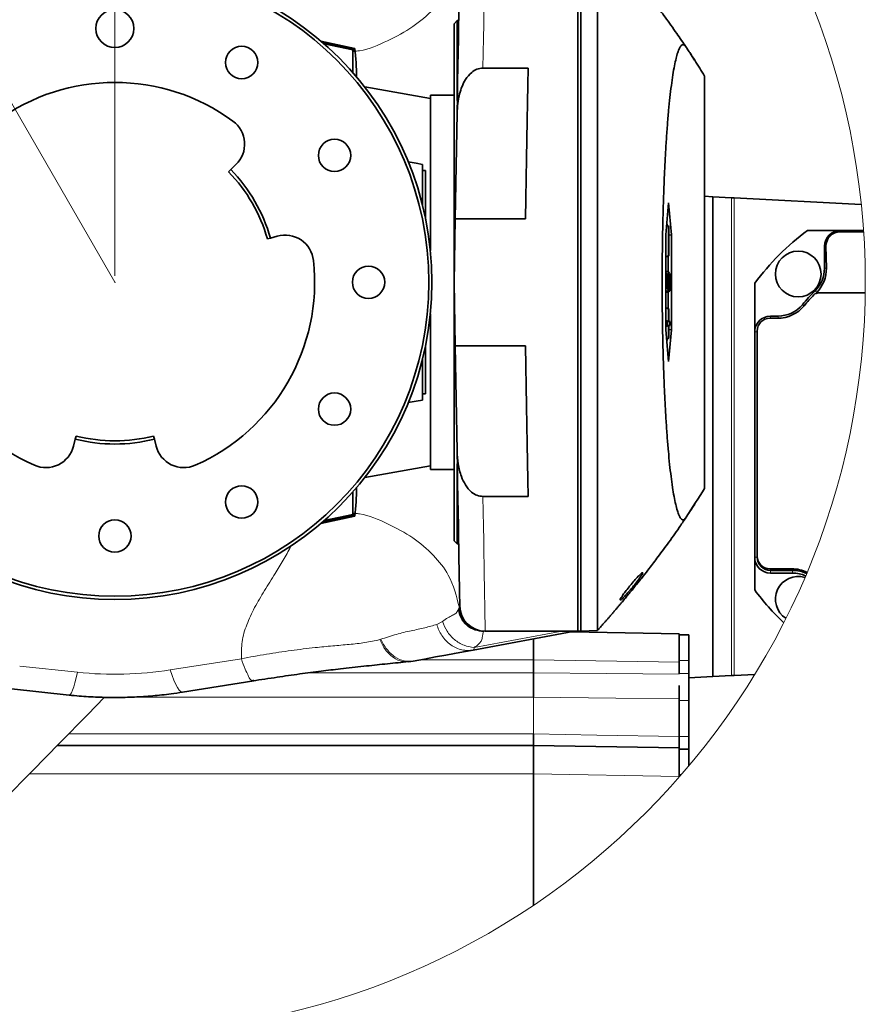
# Model space of a CAD drawing. Header units: millimetres. Extents: x 0 to 12429, y 0 to 8400.
# Tile 63 of 139: x 4447 to 4980, y 6414 to 7035. Entities that reach past the tile are written whole.
import ezdxf

# ---------------------------------------------------------------- set-up
doc = ezdxf.new("R2010")
doc.units = ezdxf.units.MM
doc.header["$LTSCALE"] = 20
doc.header["$PDSIZE"] = -1
doc.linetypes.add('CENTER', pattern=[10.16, 6.35, -1.27, 1.27, -1.27])
doc.styles.add('SLDTEXTSTYLE0', font='TXT', dxfattribs={"width": 0.605})
doc.dimstyles.new('SLDDIMSTYLE10', dxfattribs={"dimtxt": 70, "dimasz": 70, "dimexe": 0, "dimexo": 0.0625, "dimgap": 17.5, "dimtad": 0, "dimtih": 1, "dimtoh": 1, "dimdec": 1, "dimlfac": 0.5, "dimrnd": 1e-09, "dimzin": 12, "dimdsep": 46, "dimtxsty": 'SLDTEXTSTYLE0', "dimsah": 1, "dimcen": 0, "dimadec": 0, "dimazin": 3, "dimtfac": 1, "dimtofl": 0, "dimtmove": 0, "dimatfit": 3, "dimfxl": 1, "dimfrac": 2, "dimtolj": 1, "dimtzin": 12, "dimarcsym": 0})
doc.dimstyles.new('SLDDIMSTYLE11', dxfattribs={"dimtxt": 70, "dimasz": 70, "dimexe": 0, "dimexo": 0.0625, "dimgap": 17.5, "dimtad": 1, "dimdec": 1, "dimlfac": 0.5, "dimrnd": 1e-09, "dimzin": 12, "dimdsep": 46, "dimtxsty": 'SLDTEXTSTYLE0', "dimsah": 1, "dimcen": 0.09, "dimadec": 0, "dimazin": 3, "dimtfac": 1, "dimtmove": 0, "dimatfit": 0, "dimfxl": 1, "dimfrac": 2, "dimtolj": 1, "dimtzin": 12, "dimarcsym": 0})

# ---------------------------------------------------------------- blocks, each defined once
blk = doc.blocks.new('_D_66')
at = {"color": 7, "linetype": 'Continuous', "lineweight": 0}
for p, q in [((4183.84, 7428.69), (3138.26, 7428.69)), ((4290.65, 7243.69), (4183.84, 7428.69)), ((4506.65, 6869.57), (4290.65, 7243.69))]:
    blk.add_line(p, q, dxfattribs=at)
at = {"color": 7, "linetype": 'Continuous', "lineweight": 18}
blk.add_solid([(4290.65, 7243.69), (4264.31, 7309.31), (4246.99, 7299.31)], dxfattribs=at)
at = {"color": 7, "linetype": 'Continuous', "lineweight": 18, "char_height": 70, "attachment_point": 1, "style": 'SLDTEXTSTYLE0'}
for s, insert in [('R216', (3138.26, 7733.79)), ('Smallest circumscribed', (3138.26, 7626.36)), ('radius axis 4.', (3138.26, 7518.93))]:
    blk.add_mtext(s, dxfattribs=dict(at, insert=insert))
blk = doc.blocks.new('_D_67')
at = {"color": 7, "linetype": 'Continuous', "lineweight": 0}
for p, q in [((4400.65, 7147.79), (4400.65, 7803.38)), ((4506.65, 6873.57), (4506.65, 7803.38)), ((4400.65, 7773.38), (4175.81, 7773.38)), ((4506.65, 7773.38), (4400.65, 7773.38)), ((4506.65, 7773.38), (4626.65, 7773.38))]:
    blk.add_line(p, q, dxfattribs=at)
at = {"color": 7, "linetype": 'Continuous', "lineweight": 18}
for points in [[(4400.65, 7773.38), (4330.65, 7783.38), (4330.65, 7763.38)], [(4506.65, 7773.38), (4576.65, 7763.38), (4576.65, 7783.38)]]:
    blk.add_solid(points, dxfattribs=at)
at = {"color": 7, "linetype": 'Continuous', "lineweight": 18, "insert": (4175.81, 7863.62), "char_height": 70, "attachment_point": 1, "style": 'SLDTEXTSTYLE0'}
blk.add_mtext('53', dxfattribs=at)

msp = doc.modelspace()

# ---------------------------------------------------------------- linework, layer by layer
at = {"color": 7, "linetype": 'Continuous', "lineweight": 35}
for p, q in [((4798.651945, 6649.567558), (4798.651945, 7089.567496)), ((4800.65192, 7089.497639), (4800.65192, 6649.637415)), ((4722.65194, 7034.567668), (4720.651936, 7032.567574)), ((4723.532033, 7034.567668), (4722.65194, 7034.567668)), ((4722.65194, 7034.567668), (4722.65194, 6984.147622)), ((4720.651936, 7032.567574), (4720.651936, 6706.567599)), ((4658.021015, 7017.039372), (4636.566963, 7021.627022)), ((4637.814563, 7020.925595), (4637.243744, 7021.046235)), ((4657.622364, 7016.733958), (4637.814563, 7020.925595)), ((4638.11424, 7020.291402), (4657.02888, 7016.253306)), ((4638.63374, 7019.836737), (4656.825003, 7016.088082)), ((4656.825003, 7016.088082), (4657.02888, 7016.253306)), ((4656.825003, 7016.088082), (4656.825003, 7001.658751)), ((4657.02888, 7016.253306), (4657.02888, 7015.295817)), ((4657.02888, 7015.295817), (4657.622364, 7015.28032)), ((4657.622364, 7016.733958), (4657.987383, 7017.029359)), ((4657.622364, 7015.28032), (4657.622364, 7016.733958)), ((4872.273785, 7009.618355), (4869.689417, 7013.699128)), ((4767.311734, 7004.656626), (4738.84086, 7004.656626)), ((4878.651929, 6999.567582), (4878.651929, 6739.567591)), ((4705.651921, 6985.391213), (4664.262306, 6992.689444)), ((4720.651936, 6987.567498), (4705.651921, 6987.567498)), ((4705.651921, 6889.542534), (4705.651921, 6987.567498)), ((4721.350145, 6909.567548), (4722.511631, 6976.109578)), ((4583.052423, 6943.749501), (4579.831493, 6940.622164)), ((4691.701394, 6945.440485), (4696.651947, 6944.567634)), ((4700.651926, 6943.862273), (4696.651947, 6944.567634)), ((4700.651926, 6943.862273), (4700.651926, 6939.662649)), ((4578.3966, 6939.228965), (4579.831493, 6940.622164)), ((4700.651926, 6939.967586), (4702.65193, 6939.967586)), ((4700.651926, 6939.662649), (4700.651926, 6918.188526)), ((4702.65193, 6939.967586), (4702.65193, 6909.367038)), ((4883.704793, 6923.513486), (4878.651929, 6923.778249)), ((4883.704793, 6620.961024), (4883.704793, 6923.513486)), ((4883.704793, 6923.513486), (4895.489794, 6922.895862)), ((4897.186827, 6922.806932), (4977.431547, 6918.601467)), ((4855.918389, 6919.567539), (4854.175281, 6899.567558)), ((4857.661527, 6899.567558), (4855.918389, 6919.567539)), ((4721.350145, 6909.567548), (4765.651923, 6909.567548)), ((4855.825048, 6904.839231), (4854.670238, 6905.24645)), ((4856.046182, 6904.839231), (4854.679507, 6905.352785)), ((4855.078381, 6905.202939), (4854.872417, 6907.566144)), ((4855.825048, 6904.839231), (4855.825048, 6886.295869)), ((4856.046182, 6904.839231), (4855.825048, 6904.839231)), ((4856.046182, 6886.295869), (4856.046182, 6904.839231)), ((4604.776781, 6897.415592), (4602.852758, 6896.869613)), ((4604.776781, 6897.415592), (4609.09566, 6898.641302)), ((4854.175281, 6899.567558), (4854.175281, 6839.567615)), ((4856.046182, 6899.332358), (4857.661527, 6899.567558)), ((4857.661527, 6839.567615), (4857.661527, 6899.567558)), ((4964.1927, 6902.23725), (4943.528366, 6902.23725)), ((4978.849423, 6902.23725), (4964.1927, 6902.23725)), ((4964.1927, 6901.41113), (4978.905868, 6901.41113)), ((4954.19271, 6892.23726), (4954.19271, 6878.369166)), ((4955.420983, 6878.369166), (4955.178928, 6892.23726)), ((4855.825048, 6886.295869), (4854.175281, 6885.714246)), ((4856.046182, 6886.295869), (4854.175281, 6885.592891)), ((4855.595749, 6876.098587), (4855.595749, 6886.126591)), ((4855.825048, 6886.295869), (4856.046182, 6886.295869)), ((4855.206322, 6874.917223), (4854.175281, 6875.304653)), ((4854.980659, 6874.917223), (4854.175281, 6875.201179)), ((4854.980659, 6874.917223), (4855.206322, 6874.917223)), ((4854.980659, 6865.984155), (4854.980659, 6874.917223)), ((4855.206322, 6874.917223), (4855.206322, 6867.574765)), ((4855.772537, 6873.887254), (4855.206322, 6874.03567)), ((4856.268716, 6875.852062), (4856.305641, 6875.772907)), ((4855.632674, 6870.269372), (4855.206322, 6870.267226)), ((4855.206322, 6867.574765), (4855.774325, 6866.5715)), ((4855.961156, 6866.336538), (4855.92581, 6864.315821)), ((4856.457305, 6866.309478), (4855.9515, 6866.454555)), ((4856.490862, 6864.001228), (4856.457305, 6866.309478)), ((4910.19271, 6868.901564), (4910.19271, 6838.23724)), ((4854.980659, 6865.984155), (4854.175281, 6865.74073)), ((4855.92581, 6864.315821), (4854.175281, 6863.574697)), ((4854.436141, 6863.177969), (4854.428839, 6863.682105)), ((4855.92581, 6864.315821), (4854.980659, 6865.984155)), ((4855.595749, 6853.008582), (4855.595749, 6863.63907)), ((4948.968184, 6862.73606), (4949.381602, 6863.161399)), ((4949.011814, 6862.631394), (4948.968184, 6862.73606)), ((4948.968184, 6862.73606), (4949.423802, 6862.73606)), ((4949.093234, 6862.631394), (4949.011814, 6862.631394)), ((4979.930889, 6862.874104), (4950.465393, 6862.874104)), ((4705.651921, 6751.567556), (4705.651921, 6849.59264)), ((4856.046182, 6852.839305), (4854.175281, 6853.542282)), ((4855.825048, 6852.839305), (4854.175281, 6853.420927)), ((4855.825048, 6852.839305), (4855.825048, 6844.839288)), ((4856.046182, 6852.839305), (4855.825048, 6852.839305)), ((4856.046182, 6844.839288), (4856.046182, 6852.839305)), ((4924.936485, 6848.23723), (4920.19273, 6848.23723)), ((4855.825048, 6844.839288), (4854.175281, 6845.420911)), ((4855.127823, 6844.839288), (4854.175281, 6845.175101)), ((4855.127823, 6842.295839), (4854.175281, 6841.960026)), ((4855.825048, 6842.295839), (4854.175281, 6841.714217)), ((4855.127823, 6844.839288), (4855.127823, 6842.295839)), ((4855.825048, 6844.839288), (4855.127823, 6844.839288)), ((4855.127823, 6842.295839), (4855.825048, 6842.295839)), ((4855.825048, 6842.295839), (4855.825048, 6834.295942)), ((4856.743437, 6844.839288), (4856.046182, 6845.10131)), ((4856.743437, 6844.839288), (4856.046182, 6844.839288)), ((4856.046182, 6842.295839), (4856.743437, 6842.295839)), ((4856.046182, 6834.295942), (4856.046182, 6842.295839)), ((4856.743437, 6842.295839), (4856.046182, 6842.033936)), ((4856.743437, 6842.295839), (4856.743437, 6844.839288)), ((4924.539995, 6846.874072), (4919.79624, 6846.874072)), ((4854.175281, 6839.567615), (4855.918389, 6819.567634)), ((4855.918389, 6819.567634), (4857.661527, 6839.567615)), ((4856.046182, 6839.802815), (4857.661527, 6839.567615)), ((4910.19271, 6838.23724), (4910.19271, 6696.23716)), ((4911.796224, 6838.874056), (4911.796224, 6696.874096)), ((4702.65193, 6829.768135), (4702.65193, 6799.167587)), ((4765.651923, 6829.567625), (4721.350145, 6829.567625)), ((4722.511631, 6763.025595), (4721.350145, 6829.567625)), ((4855.825048, 6834.295942), (4854.670238, 6833.888723)), ((4856.046182, 6834.295942), (4854.679507, 6833.782388)), ((4854.872417, 6831.56903), (4855.078381, 6833.932234)), ((4855.825048, 6834.295942), (4856.046182, 6834.295942)), ((4700.651926, 6820.946647), (4700.651926, 6799.472405)), ((4700.651926, 6799.472405), (4700.651926, 6795.2729)), ((4700.651926, 6799.167587), (4702.65193, 6799.167587)), ((4696.651947, 6794.567539), (4691.701394, 6793.694688)), ((4700.651926, 6795.2729), (4696.651947, 6794.567539)), ((4481.706646, 6770.664884), (4480.608698, 6766.311838)), ((4481.706646, 6770.664884), (4482.195769, 6772.604181)), ((4531.1081, 6772.604181), (4531.597224, 6770.664884)), ((4532.695171, 6766.311838), (4531.597224, 6770.664884)), ((4722.65194, 6754.987671), (4722.65194, 6704.567625)), ((4664.262306, 6746.445848), (4705.651921, 6753.74396)), ((4705.651921, 6751.567556), (4720.651936, 6751.567556)), ((4656.825003, 6737.476541), (4656.825003, 6723.046972)), ((4738.84086, 6734.478428), (4767.311734, 6734.478428)), ((4657.02888, 6723.839356), (4657.622364, 6723.854853)), ((4657.02888, 6722.881867), (4657.02888, 6723.839356)), ((4657.622364, 6723.854853), (4657.622364, 6722.401334)), ((4636.566963, 6717.508151), (4658.021015, 6722.095682)), ((4637.814563, 6718.209578), (4637.243744, 6718.088938)), ((4657.622364, 6722.401334), (4637.814563, 6718.209578)), ((4638.11424, 6718.843772), (4657.02888, 6722.881867)), ((4656.825003, 6723.046972), (4638.63374, 6719.298436)), ((4656.825003, 6723.046972), (4657.02888, 6722.881867)), ((4657.622364, 6722.401334), (4657.987383, 6722.105695)), ((4720.651936, 6706.567599), (4722.65194, 6704.567625)), ((4722.65194, 6704.567625), (4723.532033, 6704.567625)), ((4910.19271, 6696.23716), (4910.19271, 6675.572826)), ((4911.798608, 6696.680261), (4911.798608, 6696.23716)), ((4919.79624, 6688.874079), (4933.664274, 6688.874079)), ((4920.19273, 6687.843038), (4934.060704, 6687.843038)), ((4920.19273, 6686.23717), (4934.060704, 6686.23717)), ((4795.567763, 6649.36669), (4732.564729, 6637.689664)), ((4798.651945, 6649.567558), (4740.215194, 6649.567558)), ((4794.414025, 6649.152829), (4862.651926, 6647.96169)), ((4800.65192, 6649.637415), (4798.651945, 6649.777247)), ((4811.038118, 6650.000169), (4800.65192, 6649.637415)), ((4811.033439, 6649.99993), (4811.038118, 6650.000169)), ((4862.651926, 6647.96169), (4862.651926, 6645.60981)), ((4862.651926, 6647.173478), (4868.651938, 6647.173478)), ((4862.651926, 6631.173445), (4862.651926, 6645.60981)), ((4868.651938, 6631.173445), (4868.651938, 6647.173478)), ((4690.221739, 6630.518748), (4692.069125, 6630.537464)), ((4692.097258, 6630.315496), (4694.771182, 6630.736067)), ((4770.651948, 6631.570293), (4770.651948, 6631.567551)), ((4770.651948, 6631.567551), (4770.651948, 6623.242571)), ((4862.651926, 6629.964425), (4862.651926, 6631.173445)), ((4868.651938, 6622.848465), (4868.651938, 6631.173445)), ((4862.651926, 6622.848465), (4862.651926, 6629.964425)), ((4549.421858, 6611.100628), (4594.284293, 6618.169619)), ((4593.692329, 6618.476941), (4594.249186, 6618.402912)), ((4770.651948, 6623.242571), (4770.651918, 6623.24114)), ((4868.651938, 6605.94423), (4868.651938, 6622.848465)), ((4868.651938, 6620.172097), (4883.704793, 6620.961024)), ((4895.489794, 6621.578647), (4883.704793, 6620.961024)), ((4910.289567, 6622.354223), (4897.186827, 6621.667577)), ((4441.378238, 6613.11896), (4477.778558, 6609.272792)), ((4862.651926, 6615.329339), (4862.651926, 6607.073261)), ((4770.651948, 6607.875897), (4770.651948, 6607.875063)), ((4862.651926, 6607.073261), (4862.651926, 6583.219005)), ((4868.651938, 6583.093478), (4868.651938, 6605.94423)), ((4770.651948, 6584.767534), (4770.651948, 6584.76658)), ((4862.651926, 6583.219005), (4862.651926, 6575.961663)), ((4868.651938, 6575.173451), (4868.651938, 6583.093478)), ((4470.355355, 6577.567531), (4770.651948, 6577.567531)), ((4770.651948, 6577.567531), (4862.651926, 6575.961663)), ((4862.651926, 6575.961663), (4862.651926, 6573.609783)), ((4862.651926, 6575.173451), (4868.651938, 6575.173451)), ((4868.651938, 6564.61878), (4868.651938, 6575.173451)), ((4862.651926, 6559.173419), (4862.651926, 6573.609783)), ((4770.651948, 6559.570266), (4770.651948, 6559.567525)), ((4770.651948, 6559.567525), (4770.651948, 6476.704075)), ((4862.651926, 6557.964398), (4862.651926, 6559.173419)), ((4862.651926, 6557.964398), (4862.651926, 6557.635261))]:
    msp.add_line(p, q, dxfattribs=at)
at = {"color": 8, "linetype": 'Continuous', "lineweight": 18}
for p, q in [((4657.987383, 7017.029359), (4636.593845, 7021.604134)), ((4637.814563, 7020.552231), (4637.814563, 7020.925595)), ((4895.489794, 6621.578647), (4895.489794, 6922.895862)), ((4897.186827, 6922.806932), (4897.186827, 6621.667577)), ((4964.1927, 6901.41113), (4964.1927, 6902.23725)), ((4955.178928, 6892.23726), (4954.19271, 6892.23726)), ((4955.420983, 6878.369166), (4954.19271, 6878.369166)), ((4949.381602, 6863.161399), (4948.326063, 6864.218308)), ((4941.292476, 6854.613854), (4940.303993, 6855.437233)), ((4920.19273, 6846.874072), (4920.19273, 6848.23723)), ((4924.936485, 6846.877648), (4924.936485, 6848.23723)), ((4911.796224, 6838.23724), (4910.19271, 6838.23724)), ((4636.593845, 6717.531039), (4657.987383, 6722.105695)), ((4637.814563, 6718.582942), (4637.814563, 6718.209578)), ((4911.798608, 6696.23716), (4910.19271, 6696.23716)), ((4920.19273, 6687.843038), (4920.19273, 6686.23717)), ((4934.060704, 6687.843038), (4934.060704, 6686.23717)), ((4723.171216, 6663.191749), (4723.60928, 6664.091422)), ((4723.60928, 6664.091422), (4723.954063, 6664.44595)), ((4709.731769, 6653.828098), (4713.280928, 6655.759408)), ((4733.176094, 6639.237715), (4787.486446, 6649.303509)), ((4739.485097, 6649.567558), (4739.24179, 6649.303509)), ((4787.486446, 6649.303509), (4742.298555, 6649.303509)), ((4673.7297, 6644.250228), (4674.337846, 6644.442989)), ((4541.639325, 6625.135853), (4586.501759, 6632.204844)), ((4770.651948, 6631.567551), (4699.53261, 6631.567551)), ((4862.651926, 6629.964425), (4770.651948, 6631.570293)), ((4862.651926, 6631.173445), (4868.651938, 6631.173445)), ((4446.632226, 6627.486898), (4483.032544, 6623.64061)), ((4628.430214, 6623.242571), (4770.651948, 6623.242571)), ((4862.651926, 6622.848465), (4868.651938, 6622.848465)), ((4500.736554, 6607.875063), (4500.086654, 6607.875063)), ((4770.651948, 6607.875063), (4512.541641, 6607.875063)), ((4770.651948, 6607.875063), (4770.651948, 6584.767534)), ((4862.651926, 6605.94423), (4868.651938, 6605.94423)), ((4477.418472, 6584.767534), (4770.651948, 6584.767534)), ((4862.651926, 6583.093478), (4868.651938, 6583.093478)), ((4770.651948, 6559.567525), (4452.697561, 6559.567525)), ((4862.651926, 6557.964398), (4770.651948, 6559.570266)), ((4862.651926, 6559.173419), (4863.993835, 6559.173419))]:
    msp.add_line(p, q, dxfattribs=at)
at = {"color": 8, "linetype": 'Continuous', "lineweight": 18, "flags": 128}
for points in [[(4740.215194, 7089.567496), (4740.209442, 7089.212252), (4740.192216, 7088.146998), (4740.163547, 7086.375548), (4740.123522, 7083.903624), (4740.072322, 7080.739094), (4740.010035, 7076.891972), (4739.93693, 7072.375371), (4739.853215, 7067.203118), (4739.759159, 7061.39238), (4739.655089, 7054.961754), (4739.541304, 7047.932221), (4739.41819, 7040.326192), (4739.286166, 7032.168461), (4739.145618, 7023.485257), (4738.997024, 7014.304949), (4738.84086, 7004.656626)], [(4738.84086, 6734.478428), (4738.997024, 6724.830343), (4739.145618, 6715.649797), (4739.286166, 6706.966712), (4739.41819, 6698.808982), (4739.541304, 6691.202952), (4739.655089, 6684.173419), (4739.759159, 6677.742793), (4739.853215, 6671.932055), (4739.93693, 6666.759922), (4740.010035, 6662.243082), (4740.072322, 6658.396198), (4740.123522, 6655.231668), (4740.163547, 6652.759625), (4740.192216, 6650.988175), (4740.209442, 6649.92304), (4740.215194, 6649.567558)], [(4724.217635, 6665.288402), (4724.217635, 6665.288283), (4723.954063, 6664.44595), (4723.954063, 6664.44595)], [(4795.567763, 6649.36669), (4795.609903, 6649.414493), (4795.093995, 6649.43905), (4794.021052, 6649.440242), (4792.39313, 6649.41795), (4790.213507, 6649.372412), (4787.486446, 6649.303509)], [(4541.639325, 6625.135853), (4542.805266, 6621.639921), (4543.957752, 6618.591859), (4545.083534, 6616.026713), (4546.169606, 6613.974168), (4547.203448, 6612.457825), (4548.173156, 6611.49521), (4549.067554, 6611.097409), (4549.421858, 6611.100628)], [(4483.032544, 6623.64061), (4482.246723, 6620.122625), (4481.469822, 6617.045476), (4480.710637, 6614.444091), (4479.977783, 6612.348034), (4479.279574, 6610.780908), (4478.623931, 6609.760596), (4478.018273, 6609.29866), (4477.778558, 6609.272792)], [(4770.651948, 6623.24114), (4816.735428, 6622.863843), (4862.651926, 6622.486903)], [(4862.651926, 6607.073261), (4822.659117, 6607.422663), (4770.651948, 6607.875897)], [(4770.651948, 6584.76658), (4810.644757, 6584.093763), (4862.651926, 6583.219005)]]:
    msp.add_lwpolyline(points, dxfattribs=at)
at = {"color": 7, "linetype": 'Continuous', "lineweight": 35, "flags": 128}
for points in [[(4722.511631, 6976.109578), (4722.691071, 6986.388995), (4722.86312, 6996.246411), (4723.027211, 7005.64654), (4723.18269, 7014.555051), (4723.329049, 7022.939994), (4723.465752, 7030.770613), (4723.592263, 7038.018777), (4723.708164, 7044.658496), (4723.813009, 7050.665213), (4723.906439, 7056.01771), (4723.988098, 7060.696198), (4724.057716, 7064.683987), (4724.114996, 7067.966773), (4724.159789, 7070.532157), (4724.191886, 7072.371556), (4724.211198, 7073.47758), (4724.217635, 7073.84689)], [(4767.311734, 7004.656626), (4767.126393, 6994.039132), (4766.933304, 6982.976748), (4766.733122, 6971.509053), (4766.526591, 6959.677054), (4766.314459, 6947.522952), (4766.097438, 6935.090257), (4765.876335, 6922.423436), (4765.651923, 6909.567548)], [(4895.489794, 6922.895862), (4895.853471, 6922.876789), (4896.268409, 6922.854973), (4896.718633, 6922.83137), (4897.186827, 6922.806932)], [(4720.651936, 6869.567587), (4720.885825, 6882.967188), (4721.118849, 6896.317078), (4721.350145, 6909.567548)], [(4856.268716, 6875.852062), (4855.267775, 6876.216366), (4854.266804, 6876.58055)], [(4856.321615, 6875.834419), (4855.316114, 6876.200391), (4854.310614, 6876.566245)], [(4721.350145, 6829.567625), (4721.118849, 6842.818095), (4720.885825, 6856.167986), (4720.651936, 6869.567587)], [(4856.746506, 6869.677617), (4855.94089, 6869.682147), (4855.833155, 6869.682743)], [(4765.651923, 6829.567625), (4765.876335, 6816.711737), (4766.097438, 6804.044916), (4766.314459, 6791.612221), (4766.526591, 6779.458119), (4766.733122, 6767.626001), (4766.933304, 6756.158306), (4767.126393, 6745.095922), (4767.311734, 6734.478428)], [(4724.217635, 6665.288402), (4724.211198, 6665.657474), (4724.191886, 6666.763736), (4724.159789, 6668.602897), (4724.114996, 6671.16852), (4724.057716, 6674.451067), (4723.988098, 6678.438975), (4723.906439, 6683.117582), (4723.813009, 6688.46996), (4723.708164, 6694.476797), (4723.592263, 6701.116397), (4723.465752, 6708.36456), (4723.329049, 6716.195299), (4723.18269, 6724.580003), (4723.027211, 6733.488633), (4722.86312, 6742.888643), (4722.691071, 6752.746178), (4722.511631, 6763.025595)], [(4736.485612, 6649.853303), (4736.555409, 6649.84007), (4739.485097, 6649.567558)], [(4770.651948, 6631.570293), (4770.679575, 6635.081245), (4770.700079, 6638.457133), (4770.712715, 6641.568376), (4770.716977, 6644.295527), (4770.716828, 6644.760801)], [(4732.564729, 6637.689664), (4726.538402, 6636.572792), (4720.851552, 6635.518862), (4715.504241, 6634.527756), (4708.855819, 6633.29549), (4701.947164, 6632.015063), (4694.778275, 6630.686475)], [(4897.186827, 6621.667577), (4896.718633, 6621.64302), (4896.268409, 6621.619417), (4895.853471, 6621.597721), (4895.489794, 6621.578647)], [(4500.114937, 6607.903911), (4489.300658, 6596.880032), (4471.894596, 6579.136683), (4454.451394, 6561.355426), (4436.988716, 6543.55426), (4419.524258, 6525.751425), (4402.075708, 6507.964684), (4384.660747, 6490.212275), (4367.297017, 6472.511961), (4350.002103, 6454.88186), (4332.793531, 6437.339856), (4327.15815, 6431.595279)], [(4770.651948, 6559.570266), (4770.679575, 6563.081218), (4770.700079, 6566.457106), (4770.712715, 6569.568469), (4770.716977, 6572.2955), (4770.712715, 6574.533655), (4770.700079, 6576.196863), (4770.679575, 6577.221348), (4770.651948, 6577.567531)]]:
    msp.add_lwpolyline(points, dxfattribs=at)
at = {"color": 7, "linetype": 'Continuous', "lineweight": 18}
msp.add_circle((4506.651901, 6869.590865), 473.326351, dxfattribs=at)
at = {"color": 7, "linetype": 'Continuous', "lineweight": 35}
for centre, radius in [((4506.651934, 6869.567665), 200.000001), ((4506.651935, 6869.567542), 198.000008), ((4506.65197, 7029.567619), 11.999982), ((4586.651946, 7008.13175), 10.200009), ((4645.216013, 6949.567563), 10.200009), ((4937.662255, 6874.767675), 14.384976), ((4666.651944, 6869.56764), 10.200009), ((4645.216013, 6789.567597), 10.200009), ((4586.651946, 6731.00353), 10.200009), ((4506.65193, 6709.567543), 10.19999)]:
    msp.add_circle(centre, radius, dxfattribs=at)
at = {"color": 7, "linetype": 'CENTER', "lineweight": 18}
msp.add_arc((4506.651934, 6869.567581), 432, 79.755238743, 202.763163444, dxfattribs=at)
at = {"color": 7, "linetype": 'Continuous', "lineweight": 35}
for centre, radius, start, end in [((4532.145513, 7000.55513), 126.915627, 359.335016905, 7.458299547), ((4506.651935, 6869.568028), 125.999606, 53.749868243, 126.250131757), ((4570.51337, 6956.663546), 18.000012, 314.155942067, 53.749998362), ((4506.65091, 6869.567061), 100.001125, 15.844199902, 44.155749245), ((4506.652039, 6869.567691), 101.999856, 15.843995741, 44.155929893), ((4614.010117, 6881.325295), 17.999889, 6.249598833, 105.844476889), ((5040.191496, 6772.23855), 161.998218, 126.63338458, 143.366666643), ((4964.192846, 6892.237113), 10.000137, 90.000838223, 179.999161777), ((4964.193282, 6892.395389), 9.015741, 90.003699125, 181.004975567), ((4506.65205, 6869.567631), 126.000105, 173.750049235, 246.249963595), ((4506.651838, 6869.567621), 126.000088, 293.750030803, 6.249956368), ((4934.192332, 6878.369377), 20.000378, 314.964878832, 359.999394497), ((4934.187609, 6877.998387), 21.23661, 315.681092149, 1.000403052), ((5040.211588, 6772.220175), 130.025406, 134.964912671, 140.207722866), ((5039.87288, 6772.805015), 128.103119, 136.089866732, 140.206383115), ((4950.465646, 6858.873546), 4.000559, 90.003630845, 136.085392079), ((4927.580398, 6883.786173), 30.113622, 315.236259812, 315.372185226), ((4924.540009, 6868.873966), 21.999894, 269.999962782, 320.208400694), ((4924.936437, 6868.237349), 20.000119, 270.000138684, 320.20803017), ((4920.192796, 6838.237144), 10.000086, 90.000375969, 179.999453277), ((4919.796333, 6838.873962), 8.000109, 90.000667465, 179.999332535), ((4506.651935, 6869.569581), 102.001993, 255.844351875, 284.155648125), ((4506.651935, 6869.567801), 100.000238, 255.844103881, 284.155896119), ((4463.155215, 6770.714076), 18.000105, 246.250412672, 345.843733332), ((4550.148656, 6770.71408), 18.000108, 194.156277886, 293.74957611), ((4532.136938, 6738.580443), 126.924197, 352.541970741, 0.664757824), ((4920.192796, 6696.237256), 10.000086, 180.000546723, 269.999624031), ((4919.796333, 6696.874189), 8.000109, 180.000667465, 269.999332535), ((4920.192699, 6696.237129), 8.394091, 179.999788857, 270.000211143), ((4933.708265, 6667.322895), 21.551229, 63.833578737, 90.116954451), ((4934.105022, 6666.686474), 21.156611, 65.430176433, 90.120020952), ((4934.103203, 6666.663426), 19.57379, 65.318613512, 90.124402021), ((4937.576767, 6669.752565), 14.288066, 72.695404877, 237.551419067), ((5036.79301, 6769.408196), 157.583986, 216.545616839, 226.595496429), ((4740.215257, 6665.567616), 16.000058, 180.999908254, 269.99977476), ((4797.754215, 6637.567308), 12.00025, 89.998318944, 100.497965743)]:
    msp.add_arc(centre, radius, start, end, dxfattribs=at)
at = {"color": 8, "linetype": 'Continuous', "lineweight": 18}
for centre, radius, start, end in [((4739.518471, 6665.537543), 15.974781, 185.193824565, 259.05579814), ((4787.824036, 6649.253101), 0.341333, 112.88870214, 171.507425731), ((4506.652039, 6847.171408), 224.775217, 263.968194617, 278.954760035)]:
    msp.add_arc(centre, radius, start, end, dxfattribs=at)
at = {"color": 7, "linetype": 'Continuous', "lineweight": 35}
for points, knots in [([(4867.013764, 7017.652823), (4865.037219, 7020.596139), (4860.711017, 7027.038379), (4854.229171, 7036.029395), (4848.712559, 7043.440562), (4844.88171, 7048.450636), (4842.528146, 7051.486092), (4840.981846, 7053.459976), (4840.037842, 7054.658533), (4839.250217, 7055.6549), (4838.316597, 7056.831985), (4837.192342, 7058.240808), (4835.877368, 7059.880334), (4834.368863, 7061.748045), (4832.664974, 7063.841791), (4830.953986, 7065.927446), (4829.238992, 7068.002187), (4827.520203, 7070.066088), (4825.797744, 7072.11908), (4824.069295, 7074.164195), (4822.335082, 7076.201465), (4820.59517, 7078.230854), (4818.883054, 7080.214344), (4817.198273, 7082.153079), (4815.536897, 7084.043704), (4813.871469, 7085.927205), (4812.366895, 7087.622664), (4811.422618, 7088.694064), (4811.031264, 7089.138104)], [0, 0, 0, 0, 0.1170401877, 0.256174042, 0.3658594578, 0.4220487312, 0.4643825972, 0.4926643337, 0.5048283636, 0.5147506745, 0.5345942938, 0.554427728, 0.5742552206, 0.6039795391, 0.6336873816, 0.6633736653, 0.6930393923, 0.7225531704, 0.752044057, 0.7815111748, 0.8109534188, 0.8403698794, 0.8697614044, 0.8974565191, 0.9251651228, 0.9528521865, 0.9804596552, 1, 1, 1, 1]), ([(4811.038118, 6650.000169), (4811.039287, 6650.251183), (4811.043987, 6651.260482), (4811.046297, 6653.563017), (4811.048364, 6657.437556), (4811.054104, 6662.795298), (4811.055603, 6669.601434), (4811.060079, 6677.802755), (4811.064637, 6687.472774), (4811.065205, 6698.380584), (4811.073406, 6710.478815), (4811.07146, 6723.654781), (4811.078125, 6738.030586), (4811.079795, 6753.266487), (4811.080042, 6769.252135), (4811.086953, 6785.917514), (4811.082948, 6803.378616), (4811.088876, 6821.265731), (4811.087237, 6839.413319), (4811.086953, 6857.687904), (4811.088547, 6876.264248), (4811.085862, 6894.707872), (4811.090049, 6912.930761), (4811.083576, 6930.755768), (4811.086059, 6948.354635), (4811.082454, 6965.317561), (4811.078585, 6981.525415), (4811.080455, 6996.890937), (4811.071961, 7011.52777), (4811.073566, 7025.133048), (4811.067522, 7037.56602), (4811.063943, 7048.738632), (4811.06251, 7058.762386), (4811.055717, 7067.407601), (4811.055532, 7074.616188), (4811.049413, 7080.337359), (4811.047027, 7084.618879), (4811.04489, 7087.396622), (4811.039697, 7088.729693), (4811.038118, 7089.135005)], [0, 0, 0, 0, 0.001714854, 0.0068952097, 0.0157300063, 0.0281842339, 0.0434972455, 0.0622269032, 0.0842124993, 0.1095590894, 0.1367448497, 0.1668629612, 0.1995721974, 0.2349548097, 0.2709487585, 0.3087799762, 0.3488062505, 0.3902362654, 0.4309778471, 0.4727835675, 0.5150811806, 0.5578842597, 0.5987832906, 0.6395729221, 0.6796578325, 0.7190119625, 0.7554570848, 0.7903836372, 0.8239832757, 0.8554502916, 0.8833296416, 0.9089205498, 0.9317772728, 0.951808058, 0.9679813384, 0.9810235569, 0.9908929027, 0.9972310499, 1, 1, 1, 1]), ([(4878.651929, 6999.567582), (4876.571732, 7002.900863), (4873.478935, 7007.856724), (4869.834876, 7013.578184), (4867.658408, 7016.636283), (4866.662492, 7018.63968), (4865.009912, 7019.608532), (4863.613132, 7018.697945), (4862.620724, 7016.915142), (4861.549565, 7014.19488), (4860.535703, 7010.489033), (4859.520782, 7005.788769), (4858.533821, 7000.053414), (4857.591243, 6993.389628), (4856.702822, 6985.864178), (4855.869304, 6977.484011), (4855.090677, 6968.200175), (4854.390151, 6958.253308), (4853.77228, 6947.765253), (4853.236828, 6936.808911), (4852.779239, 6925.243086), (4852.411726, 6913.336827), (4852.134815, 6901.191274), (4851.948563, 6888.912288), (4851.851684, 6876.362427), (4851.848163, 6863.803898), (4851.936551, 6851.340993), (4852.113465, 6839.080186), (4852.382388, 6826.90655), (4852.739413, 6815.058349), (4853.180484, 6803.634538), (4853.699887, 6792.733172), (4854.302373, 6782.264009), (4854.979021, 6772.425074), (4855.722875, 6763.298306), (4856.523523, 6754.961792), (4857.388999, 6747.347762), (4858.307349, 6740.577417), (4859.268382, 6734.71226), (4860.262407, 6729.799315), (4861.280392, 6725.832396), (4862.335135, 6722.822286), (4863.350451, 6720.86369), (4864.570617, 6719.609002), (4866.156905, 6720.00039), (4870.547025, 6727.210466), (4874.756595, 6733.628578), (4878.651929, 6739.567591)], [0, 0, 0, 0, 0.033505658, 0.0498155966, 0.0578705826, 0.0654523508, 0.0688615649, 0.0723939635, 0.0779940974, 0.0863765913, 0.0971825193, 0.1107571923, 0.1273642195, 0.1468067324, 0.1681474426, 0.1919858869, 0.2186255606, 0.2475991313, 0.2770247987, 0.3082255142, 0.3411494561, 0.3757388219, 0.4098141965, 0.4447576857, 0.4804701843, 0.5168468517, 0.5518610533, 0.5867607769, 0.6214220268, 0.6557071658, 0.6878518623, 0.7189204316, 0.7487826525, 0.7772833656, 0.8030270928, 0.8268754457, 0.8487044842, 0.8683779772, 0.8851352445, 0.8993943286, 0.9110825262, 0.920127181, 0.9263207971, 0.9302949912, 0.933580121, 0.9385382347, 1, 1, 1, 1]), ([(4738.84086, 7004.656626), (4737.536443, 7004.496667), (4734.936812, 7004.177878), (4731.016056, 7001.59462), (4727.861853, 6997.763454), (4725.508664, 6993.037954), (4723.87427, 6987.957569), (4722.790907, 6982.285219), (4722.604752, 6978.168777), (4722.511631, 6976.109578)], [0, 0, 0, 0, 0.1085705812, 0.2163751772, 0.3823195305, 0.5188287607, 0.6556389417, 0.8277376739, 1, 1, 1, 1]), ([(4855.632674, 6870.269372), (4855.637522, 6870.890005), (4855.646242, 6872.006473), (4855.711782, 6873.212587), (4855.764394, 6873.796829), (4855.772537, 6873.887254)], [0, 0, 0, 0, 0.5140832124, 0.9247926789, 1, 1, 1, 1]), ([(4855.772537, 6873.887254), (4855.83758, 6874.31277), (4855.931401, 6874.92656), (4856.016483, 6875.740343), (4856.236539, 6875.83781), (4856.268716, 6875.852062)], [0, 0, 0, 0, 0.6586581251, 0.95008834, 1, 1, 1, 1]), ([(4856.238734, 6873.222067), (4856.200211, 6873.190594), (4856.013867, 6873.038356), (4855.997303, 6872.486129), (4855.879739, 6871.721359), (4855.843467, 6870.696834), (4855.83538, 6869.944856), (4855.831098, 6869.546725)], [0, 0, 0, 0, 0.0391248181, 0.1892539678, 0.3962844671, 0.680365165, 1, 1, 1, 1]), ([(4856.746506, 6869.677617), (4856.742123, 6870.063222), (4856.734304, 6870.750915), (4856.690591, 6871.728944), (4856.578382, 6872.46446), (4856.543303, 6873.057231), (4856.332875, 6873.214993), (4856.276852, 6873.256995)], [0, 0, 0, 0, 0.3154452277, 0.5625688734, 0.7905224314, 0.9442292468, 1, 1, 1, 1]), ([(4856.581163, 6875.181867), (4856.655518, 6874.74846), (4856.798951, 6873.912401), (4856.890551, 6872.555978), (4856.938993, 6871.181121), (4856.943005, 6870.213517), (4856.9449, 6869.756295)], [0, 0, 0, 0, 0.2420853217, 0.4669922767, 0.7481379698, 1, 1, 1, 1]), ([(4855.774325, 6866.5715), (4855.753411, 6866.962433), (4855.721992, 6867.549737), (4855.678416, 6868.344254), (4855.64441, 6869.125054), (4855.634973, 6869.770665), (4855.632954, 6870.208655), (4855.632674, 6870.269372)], [0, 0, 0, 0, 0.3173296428, 0.4767284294, 0.6449754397, 0.9507841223, 1, 1, 1, 1]), ([(4855.831098, 6869.546725), (4855.835369, 6869.075151), (4855.843515, 6868.175773), (4855.895704, 6867.10532), (4855.946575, 6866.507795), (4855.961156, 6866.336538)], [0, 0, 0, 0, 0.4402080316, 0.8395576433, 1, 1, 1, 1]), ([(4856.457305, 6866.309478), (4856.510449, 6866.52258), (4856.636981, 6867.029959), (4856.687537, 6867.839666), (4856.739937, 6868.748), (4856.744233, 6869.355954), (4856.746506, 6869.677617)], [0, 0, 0, 0, 0.1940714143, 0.4620678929, 0.7153846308, 1, 1, 1, 1]), ([(4856.9449, 6869.756295), (4856.940459, 6869.089277), (4856.932581, 6867.906007), (4856.862966, 6866.325684), (4856.753972, 6865.160338), (4856.648413, 6864.414295), (4856.523246, 6864.086132), (4856.490862, 6864.001228)], [0, 0, 0, 0, 0.3455106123, 0.6129258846, 0.8183502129, 0.9530026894, 1, 1, 1, 1]), ([(4856.490862, 6864.001228), (4856.149034, 6863.862244), (4855.465524, 6863.584337), (4854.77922, 6863.313405), (4854.436141, 6863.177969)], [0, 0, 0, 0, 0.5001072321, 1, 1, 1, 1]), ([(4722.511631, 6763.025595), (4722.65625, 6760.352817), (4722.949249, 6754.937735), (4724.780924, 6747.733307), (4727.633405, 6741.654543), (4730.997725, 6737.558103), (4734.919159, 6734.959299), (4737.538357, 6734.638138), (4738.84086, 6734.478428)], [0, 0, 0, 0, 0.2236407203, 0.453098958, 0.6170184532, 0.7819117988, 0.8915467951, 1, 1, 1, 1]), ([(4868.136775, 6723.155691), (4868.950727, 6724.344144), (4870.41368, 6726.480204), (4871.780542, 6728.678881), (4872.386914, 6729.654266)], [0, 0, 0, 0, 0.5563761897, 1, 1, 1, 1]), ([(4811.310005, 6650.311782), (4811.36553, 6650.37466), (4811.743758, 6650.802978), (4812.46388, 6651.60947), (4813.479546, 6652.751241), (4814.534938, 6653.9432), (4815.626863, 6655.186528), (4816.735381, 6656.452735), (4817.858072, 6657.741137), (4818.993538, 6659.049476), (4820.161998, 6660.402306), (4821.363105, 6661.799453), (4822.573649, 6663.214276), (4823.791884, 6664.645363), (4825.016393, 6666.091017), (4826.160302, 6667.448453), (4827.219627, 6668.711526), (4828.190685, 6669.874033), (4829.176221, 6671.058926), (4830.005859, 6672.060811), (4830.793985, 6673.015655), (4831.832931, 6674.278321), (4833.514055, 6676.333113), (4835.982613, 6679.3799), (4839.195257, 6683.397954), (4843.506189, 6688.88616), (4848.95592, 6695.995242), (4855.530729, 6704.892538), (4861.602874, 6713.378373), (4865.341269, 6718.983046), (4866.722089, 6721.053197)], [0, 0, 0, 0, 0.0027982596, 0.0190614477, 0.0360671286, 0.0537747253, 0.0721695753, 0.0912665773, 0.1099130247, 0.1291765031, 0.1490549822, 0.1695438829, 0.1906382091, 0.211169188, 0.2322373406, 0.2538375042, 0.2703853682, 0.2872283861, 0.3043661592, 0.3217968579, 0.3306208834, 0.3456669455, 0.3763430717, 0.4191830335, 0.4764751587, 0.5479535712, 0.6519844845, 0.7752712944, 0.9169938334, 1, 1, 1, 1]), ([(4831.548583, 6678.198291), (4831.376983, 6677.988182), (4830.33081, 6676.707231), (4828.759829, 6674.631698), (4826.823124, 6672.180462), (4826.088548, 6670.587064), (4825.061962, 6669.569423), (4825.640161, 6668.994115), (4826.341503, 6669.902796), (4827.563472, 6670.79845), (4829.410642, 6672.93662), (4831.83827, 6675.661512), (4834.560112, 6679.011155), (4836.859217, 6681.968756), (4838.576099, 6684.441454), (4839.179617, 6685.408198), (4839.748602, 6686.544929), (4838.887795, 6686.281426), (4838.15781, 6685.446926), (4836.36735, 6683.831564), (4834.156152, 6681.299779), (4832.452667, 6679.273625), (4831.548583, 6678.198291)], [0, 0, 0, 0, 0.0180457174, 0.1100171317, 0.1761806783, 0.2174126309, 0.2409093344, 0.2464353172, 0.2630946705, 0.2956562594, 0.3619175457, 0.4412928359, 0.5430472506, 0.6455709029, 0.6984356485, 0.7294984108, 0.7433565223, 0.7515471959, 0.7739221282, 0.8241235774, 0.906657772, 1, 1, 1, 1]), ([(4593.737331, 6618.205859), (4598.805101, 6618.991564), (4608.658498, 6620.51923), (4622.995474, 6622.545904), (4636.323624, 6624.30763), (4649.765805, 6625.942264), (4663.18725, 6627.436923), (4676.965247, 6628.835467), (4685.82527, 6629.767296), (4690.238577, 6630.231454)], [0, 0, 0, 0, 0.1581777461, 0.3075491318, 0.4465987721, 0.5728453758, 0.7252116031, 0.8631238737, 1, 1, 1, 1]), ([(4770.651948, 6607.875897), (4770.647166, 6608.833265), (4770.632605, 6611.748385), (4770.631478, 6616.870176), (4770.644858, 6621.03454), (4770.651948, 6623.24114)], [0, 0, 0, 0, 0.1869237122, 0.5691697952, 1, 1, 1, 1]), ([(4477.778558, 6609.272792), (4479.922014, 6609.061586), (4485.914887, 6608.47108), (4495.788171, 6607.888883), (4507.385415, 6607.670144), (4518.978373, 6607.945677), (4530.548276, 6608.715267), (4540.700192, 6609.798114), (4546.972489, 6610.734833), (4549.421858, 6611.100628)], [0, 0, 0, 0, 0.089906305, 0.2513683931, 0.4127001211, 0.5739896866, 0.735279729, 0.896625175, 1, 1, 1, 1]), ([(4770.651948, 6577.567531), (4770.647365, 6577.702471), (4770.615291, 6578.646802), (4770.646357, 6581.047224), (4770.649761, 6583.311782), (4770.651948, 6584.76658)], [0, 0, 0, 0, 0.0562608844, 0.3937231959, 1, 1, 1, 1])]:
    msp.add_open_spline(points, degree=3, knots=knots, dxfattribs=at)
at = {"color": 8, "linetype": 'Continuous', "lineweight": 18}
for points, knots in [([(4723.954034, 7074.688985), (4722.158993, 7067.608218), (4719.07293, 7055.434852), (4707.604112, 7041.062307), (4694.629026, 7030.004292), (4678.643345, 7021.599563), (4665.919122, 7016.041995), (4658.398333, 7015.230441), (4657.143813, 7015.095069)], [0, 0, 0, 0, 0.2273363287, 0.3908401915, 0.569992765, 0.761771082, 0.9602617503, 1, 1, 1, 1]), ([(4723.954034, 6664.446069), (4722.15903, 6671.527092), (4719.073032, 6683.700901), (4707.603867, 6698.071235), (4694.630478, 6709.138311), (4678.636961, 6717.504651), (4666.37937, 6722.974369), (4659.341031, 6723.774162), (4658.561688, 6723.862721)], [0, 0, 0, 0, 0.2308047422, 0.396803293, 0.5786865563, 0.7733903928, 0.9749079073, 1, 1, 1, 1]), ([(4586.501759, 6632.204844), (4586.463165, 6635.797147), (4586.384492, 6643.12006), (4589.708974, 6653.995487), (4594.765648, 6664.658593), (4601.0266, 6675.277713), (4607.292951, 6685.115967), (4612.815483, 6694.302248), (4616.282599, 6700.162629), (4617.668274, 6703.367123), (4617.781502, 6703.628971)], [0, 0, 0, 0, 0.1354365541, 0.276087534, 0.4256673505, 0.5826248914, 0.7428197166, 0.8676958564, 0.9891890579, 1, 1, 1, 1]), ([(4713.280928, 6655.759408), (4714.418678, 6656.575013), (4716.451829, 6658.032494), (4719.451784, 6659.43978), (4722.06208, 6660.774486), (4722.800779, 6662.384415), (4723.171216, 6663.191749)], [0, 0, 0, 0, 0.3308634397, 0.5912502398, 0.7950232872, 1, 1, 1, 1]), ([(4723.171216, 6663.191749), (4723.609581, 6661.386361), (4724.521378, 6657.631162), (4728.362863, 6653.031582), (4733.49007, 6649.895522), (4737.368997, 6649.496272), (4739.24179, 6649.303509)], [0, 0, 0, 0, 0.23923712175, 0.49761186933, 0.75744089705, 1, 1, 1, 1]), ([(4713.280928, 6655.759408), (4714.118152, 6653.633022), (4715.833254, 6649.276997), (4720.638711, 6644.041391), (4726.571916, 6640.299741), (4731.034549, 6639.5821), (4733.176094, 6639.237715)], [0, 0, 0, 0, 0.2485225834, 0.5091129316, 0.7644312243, 1, 1, 1, 1]), ([(4674.337846, 6644.442989), (4677.606281, 6645.532714), (4683.939312, 6647.644201), (4693.311687, 6649.85114), (4701.930234, 6651.506879), (4707.244754, 6653.088127), (4709.731769, 6653.828098)], [0, 0, 0, 0, 0.2819430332, 0.5463023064, 0.7876848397, 1, 1, 1, 1]), ([(4709.731769, 6653.828098), (4710.117474, 6652.615548), (4710.905519, 6650.138149), (4712.844556, 6646.670283), (4715.359691, 6643.504182), (4718.420339, 6640.858745), (4721.86129, 6638.888302), (4725.487477, 6637.705804), (4729.105467, 6637.250403), (4731.434787, 6637.546182), (4732.564729, 6637.689664)], [0, 0, 0, 0, 0.124198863, 0.2537545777, 0.3859710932, 0.5179369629, 0.6469834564, 0.7710748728, 0.8889495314, 1, 1, 1, 1]), ([(4739.24179, 6649.303509), (4739.077608, 6648.80575), (4738.694901, 6647.645476), (4738.490407, 6645.929644), (4738.075895, 6644.063498), (4737.09057, 6642.299623), (4735.394169, 6640.584149), (4733.95086, 6639.70802), (4733.176094, 6639.237715)], [0, 0, 0, 0, 0.1272634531, 0.2966498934, 0.4193845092, 0.5902755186, 0.7800605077, 1, 1, 1, 1]), ([(4586.501759, 6632.204844), (4591.768732, 6633.18476), (4602.2042, 6635.126271), (4617.737709, 6637.395716), (4631.6487, 6639.12395), (4643.847516, 6640.280753), (4654.304389, 6641.176034), (4664.270306, 6642.142389), (4670.626571, 6643.558757), (4673.7297, 6644.250228)], [0, 0, 0, 0, 0.1823864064, 0.3613626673, 0.5343788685, 0.659619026, 0.7784851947, 0.8918564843, 1, 1, 1, 1]), ([(4673.7297, 6644.250228), (4674.81886, 6642.03646), (4676.944401, 6637.716202), (4681.914807, 6632.948571), (4686.675283, 6630.30938), (4689.494649, 6630.475824), (4690.221739, 6630.518748)], [0, 0, 0, 0, 0.3228697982, 0.6300934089, 0.9046043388, 1, 1, 1, 1]), ([(4674.337846, 6644.442989), (4675.509278, 6642.283153), (4677.808574, 6638.043813), (4682.928498, 6633.265328), (4688.829825, 6630.351095), (4692.877132, 6630.579287), (4694.778275, 6630.686475)], [0, 0, 0, 0, 0.2778203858, 0.5453077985, 0.7864173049, 1, 1, 1, 1]), ([(4733.176094, 6639.237715), (4733.221476, 6638.833932), (4733.295292, 6638.177163), (4732.767885, 6637.825228), (4732.564729, 6637.689664)], [0, 0, 0, 0, 0.6148035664, 1, 1, 1, 1]), ([(4586.501759, 6632.204844), (4587.215427, 6629.95994), (4588.455422, 6626.059432), (4590.700215, 6621.85616), (4592.155098, 6618.587036), (4593.466634, 6618.493105), (4593.692329, 6618.476941)], [0, 0, 0, 0, 0.4362939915, 0.7580582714, 0.9583655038, 1, 1, 1, 1])]:
    msp.add_open_spline(points, degree=3, knots=knots, dxfattribs=at)
at = {"color": 7, "linetype": 'Continuous', "lineweight": 0}
msp.add_point((4506.651934, 6869.567581), dxfattribs=at)

# ---------------------------------------------------------------- dimensions: what is measured, and where the dimension line sits
at = {"color": 7, "linetype": 'Continuous', "lineweight": 18}
dim = msp.add_linear_dim(base=(4400.651934, 7773.381669), p1=(4506.651934, 6869.567581), p2=(4400.651934, 7143.793765), dimstyle='SLDDIMSTYLE11', dxfattribs=at)
dim.commit()
dim.dimension.update_dxf_attribs({"geometry": '_D_67', "text_midpoint": (4229.280718, 7773.381669), "dimtype": 160})
dim = msp.add_radius_dim(center=(4506.651934, 6869.567581), mpoint=(4290.651934, 7243.690556), text='<>\\PSmallest circumscribed \\Pradius axis 4.', dimstyle='SLDDIMSTYLE10', dxfattribs=at)
dim.commit()
dim.dimension.update_dxf_attribs({"geometry": '_D_66', "text_midpoint": (3646.050352, 7589.836508), "dimtype": 164})

doc.saveas('drawing.dxf')
